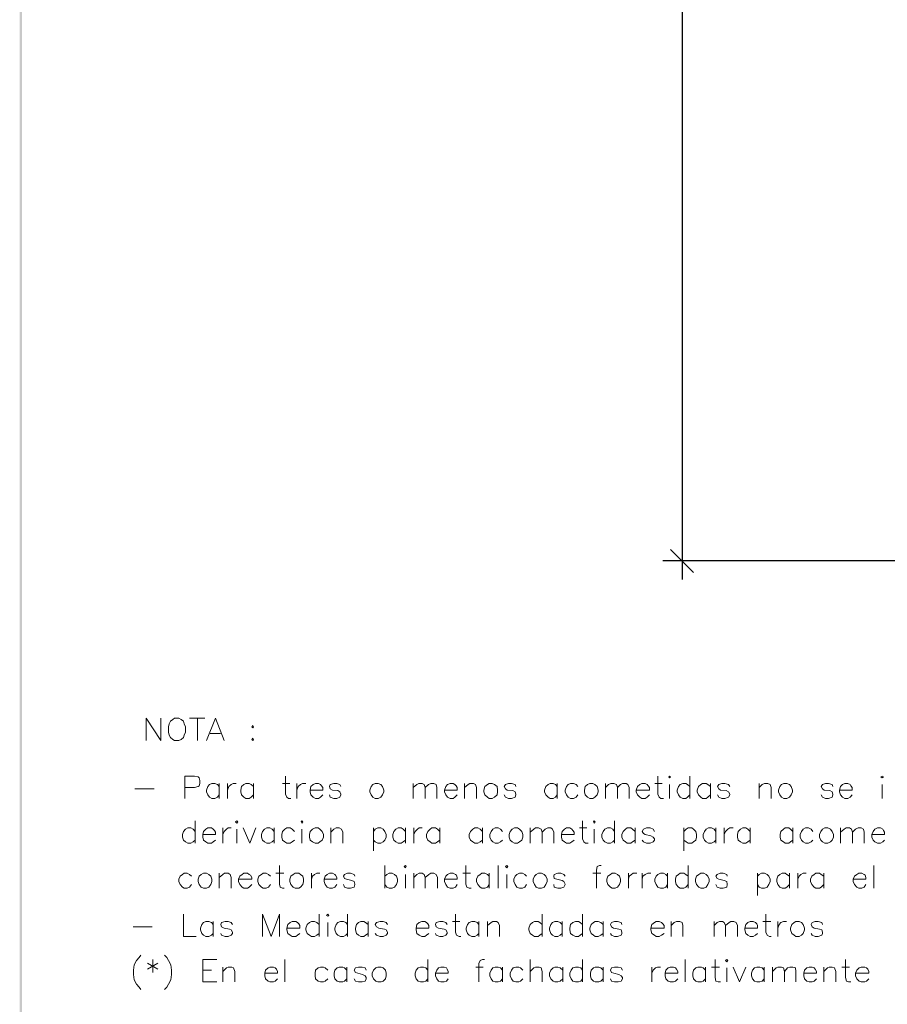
# Model space of a CAD drawing. Header units: millimetres. Extents: x 7 to 203, y 3 to 294.
# Tile 9 of 15: x 7 to 68, y 78 to 148. Entities that reach past the tile are written whole.
import ezdxf

# ---------------------------------------------------------------- set-up
doc = ezdxf.new("R2010")
doc.units = ezdxf.units.MM
doc.layers.add('DGE_CONTORNOS', color=7, linetype='Continuous', lineweight=0)
doc.layers.add('DGE_RELLENO', color=7, linetype='Continuous', lineweight=0)

msp = doc.modelspace()

# ---------------------------------------------------------------- hatches: boundary and pattern name
at = {"layer": 'DGE_RELLENO', "true_color": 0x000000}
for points in [[(6.5617, 3.2456), (6.731, 3.415), (6.5617, 293.9063)], [(6.731, 3.415), (6.5617, 293.9063), (6.731, 293.737)]]:
    msp.add_hatch(color=7, dxfattribs=at).paths.add_polyline_path(points, flags=0)

# ---------------------------------------------------------------- linework, layer by layer
at = {"layer": 'DGE_CONTORNOS', "lineweight": 30}
for points in [[(53.086, 225.4957), (53.086, 108.317)], [(52.2817, 110.4337), (53.8903, 108.825)], [(75.5227, 109.6294), (51.7313, 109.6294)]]:
    msp.add_lwpolyline(points, dxfattribs=at)
at = {"layer": 'DGE_CONTORNOS', "lineweight": 13}
for points in [[(15.4517, 97.014), (15.4517, 98.5804), (16.4677, 97.014), (16.4677, 98.5804)], [(17.4413, 98.5804), (17.3143, 98.4957), (17.145, 98.3687), (17.0603, 98.1993), (17.018, 97.9877), (17.018, 97.6067), (17.0603, 97.395), (17.145, 97.2257), (17.3143, 97.0987), (17.4413, 97.014), (17.7377, 97.014), (17.907, 97.0987), (18.0763, 97.2257), (18.1187, 97.395), (18.2033, 97.6067), (18.2033, 97.9877), (18.1187, 98.1993), (18.0763, 98.3687), (17.907, 98.4957), (17.7377, 98.5804), (17.4413, 98.5804)], [(18.4997, 98.5804), (19.558, 98.5804)], [(19.05, 98.5804), (19.05, 97.014)], [(19.685, 97.014), (20.32, 98.5804), (20.9127, 97.014)], [(19.939, 97.522), (20.6587, 97.522)], [(22.9447, 98.0724), (22.987, 97.9877), (22.9447, 97.903), (22.86, 97.9877), (22.9447, 98.0724)], [(22.9447, 97.1833), (22.987, 97.0987), (22.9447, 97.014), (22.86, 97.0987), (22.9447, 97.1833)], [(18.161, 92.95), (18.161, 94.5164), (18.8383, 94.5164), (19.0923, 94.474), (19.177, 94.3894), (19.2193, 94.22), (19.2193, 94.0083), (19.177, 93.839), (19.0923, 93.7967), (18.8383, 93.712), (18.161, 93.712)], [(25.2307, 94.5164), (25.2307, 93.2464), (25.3153, 93.0347), (25.4423, 92.95), (25.6117, 92.95)], [(51.3927, 94.5164), (51.3927, 93.2464), (51.4773, 93.0347), (51.6043, 92.95), (51.7737, 92.95)], [(52.1547, 94.474), (52.197, 94.5164), (52.2817, 94.474), (52.197, 94.3894), (52.1547, 94.474)], [(53.6363, 94.5164), (53.6363, 92.95)], [(67.056, 94.474), (67.1407, 94.5164), (67.2253, 94.474), (67.1407, 94.3894), (67.056, 94.474)], [(14.6473, 93.6274), (16.002, 93.6274)], [(20.574, 93.7967), (20.447, 93.9237), (20.2777, 94.0083), (20.066, 94.0083), (19.8967, 93.9237), (19.7697, 93.7967), (19.685, 93.5427), (19.685, 93.4157), (19.7697, 93.204), (19.8967, 93.0347), (20.066, 92.95), (20.2777, 92.95), (20.447, 93.0347), (20.574, 93.204)], [(20.574, 94.0083), (20.574, 92.95)], [(21.1667, 94.0083), (21.1667, 92.95)], [(21.1667, 93.5427), (21.2513, 93.7967), (21.4207, 93.9237), (21.5477, 94.0083), (21.7593, 94.0083)], [(22.987, 93.7967), (22.8177, 93.9237), (22.6907, 94.0083), (22.4367, 94.0083), (22.3097, 93.9237), (22.1403, 93.7967), (22.098, 93.5427), (22.098, 93.4157), (22.1403, 93.204), (22.3097, 93.0347), (22.4367, 92.95), (22.6907, 92.95), (22.8177, 93.0347), (22.987, 93.204)], [(22.987, 94.0083), (22.987, 92.95)], [(25.019, 94.0083), (25.527, 94.0083)], [(26.035, 94.0083), (26.035, 92.95)], [(26.035, 93.5427), (26.1197, 93.7967), (26.289, 93.9237), (26.416, 94.0083), (26.67, 94.0083)], [(26.9663, 93.5427), (27.8553, 93.5427), (27.8553, 93.712), (27.7707, 93.839), (27.686, 93.9237), (27.559, 94.0083), (27.3473, 94.0083), (27.178, 93.9237), (27.0087, 93.7967), (26.9663, 93.5427), (26.9663, 93.4157), (27.0087, 93.204), (27.178, 93.0347), (27.3473, 92.95), (27.559, 92.95), (27.686, 93.0347), (27.8553, 93.204)], [(29.1253, 93.7967), (29.0407, 93.9237), (28.829, 94.0083), (28.6173, 94.0083), (28.3633, 93.9237), (28.321, 93.7967), (28.3633, 93.6274), (28.5327, 93.5427), (28.9137, 93.5004), (29.0407, 93.4157), (29.1253, 93.2464), (29.1253, 93.204), (29.0407, 93.0347), (28.829, 92.95), (28.6173, 92.95), (28.3633, 93.0347), (28.321, 93.204)], [(31.5383, 94.0083), (31.369, 93.9237), (31.242, 93.7967), (31.1573, 93.5427), (31.1573, 93.4157), (31.242, 93.204), (31.369, 93.0347), (31.5383, 92.95), (31.75, 92.95), (31.9193, 93.0347), (32.0463, 93.204), (32.131, 93.4157), (32.131, 93.5427), (32.0463, 93.7967), (31.9193, 93.9237), (31.75, 94.0083), (31.5383, 94.0083)], [(34.2053, 94.0083), (34.2053, 92.95)], [(34.2053, 93.712), (34.4593, 93.9237), (34.5863, 94.0083), (34.8403, 94.0083), (34.9673, 93.9237), (35.052, 93.712), (35.052, 92.95)], [(35.052, 93.712), (35.2637, 93.9237), (35.433, 94.0083), (35.6447, 94.0083), (35.814, 93.9237), (35.8563, 93.712), (35.8563, 92.95)], [(36.4067, 93.5427), (37.2957, 93.5427), (37.2957, 93.712), (37.211, 93.839), (37.1263, 93.9237), (36.9993, 94.0083), (36.7877, 94.0083), (36.6183, 93.9237), (36.4913, 93.7967), (36.4067, 93.5427), (36.4067, 93.4157), (36.4913, 93.204), (36.6183, 93.0347), (36.7877, 92.95), (36.9993, 92.95), (37.1263, 93.0347), (37.2957, 93.204)], [(37.8037, 94.0083), (37.8037, 92.95)], [(37.8037, 93.712), (38.0577, 93.9237), (38.1847, 94.0083), (38.4387, 94.0083), (38.5657, 93.9237), (38.6503, 93.712), (38.6503, 92.95)], [(39.5393, 94.0083), (39.4123, 93.9237), (39.243, 93.7967), (39.1583, 93.5427), (39.1583, 93.4157), (39.243, 93.204), (39.4123, 93.0347), (39.5393, 92.95), (39.751, 92.95), (39.9203, 93.0347), (40.0897, 93.204), (40.132, 93.4157), (40.132, 93.5427), (40.0897, 93.7967), (39.9203, 93.9237), (39.751, 94.0083), (39.5393, 94.0083)], [(41.402, 93.7967), (41.3597, 93.9237), (41.1057, 94.0083), (40.894, 94.0083), (40.6823, 93.9237), (40.5977, 93.7967), (40.6823, 93.6274), (40.8093, 93.5427), (41.1903, 93.5004), (41.3597, 93.4157), (41.402, 93.2464), (41.402, 93.204), (41.3597, 93.0347), (41.1057, 92.95), (40.894, 92.95), (40.6823, 93.0347), (40.5977, 93.204)], [(44.323, 93.7967), (44.196, 93.9237), (44.0267, 94.0083), (43.815, 94.0083), (43.688, 93.9237), (43.5187, 93.7967), (43.434, 93.5427), (43.434, 93.4157), (43.5187, 93.204), (43.688, 93.0347), (43.815, 92.95), (44.0267, 92.95), (44.196, 93.0347), (44.323, 93.204)], [(44.323, 94.0083), (44.323, 92.95)], [(45.7623, 93.7967), (45.6353, 93.9237), (45.466, 94.0083), (45.2543, 94.0083), (45.085, 93.9237), (44.958, 93.7967), (44.8733, 93.5427), (44.8733, 93.4157), (44.958, 93.204), (45.085, 93.0347), (45.2543, 92.95), (45.466, 92.95), (45.6353, 93.0347), (45.7623, 93.204)], [(46.609, 94.0083), (46.4397, 93.9237), (46.2703, 93.7967), (46.228, 93.5427), (46.228, 93.4157), (46.2703, 93.204), (46.4397, 93.0347), (46.609, 92.95), (46.8207, 92.95), (46.9477, 93.0347), (47.117, 93.204), (47.2017, 93.4157), (47.2017, 93.5427), (47.117, 93.7967), (46.9477, 93.9237), (46.8207, 94.0083), (46.609, 94.0083)], [(47.7097, 94.0083), (47.7097, 92.95)], [(47.7097, 93.712), (47.9213, 93.9237), (48.0907, 94.0083), (48.3023, 94.0083), (48.4717, 93.9237), (48.5563, 93.712), (48.5563, 92.95)], [(48.5563, 93.712), (48.768, 93.9237), (48.895, 94.0083), (49.149, 94.0083), (49.276, 93.9237), (49.3607, 93.712), (49.3607, 92.95)], [(49.8687, 93.5427), (50.8, 93.5427), (50.8, 93.712), (50.7153, 93.839), (50.6307, 93.9237), (50.5037, 94.0083), (50.2497, 94.0083), (50.1227, 93.9237), (49.9533, 93.7967), (49.8687, 93.5427), (49.8687, 93.4157), (49.9533, 93.204), (50.1227, 93.0347), (50.2497, 92.95), (50.5037, 92.95), (50.6307, 93.0347), (50.8, 93.204)], [(51.181, 94.0083), (51.689, 94.0083)], [(52.197, 93.9237), (52.197, 92.95)], [(53.6363, 93.7967), (53.467, 93.9237), (53.34, 94.0083), (53.1283, 94.0083), (52.959, 93.9237), (52.832, 93.7967), (52.7473, 93.5427), (52.7473, 93.4157), (52.832, 93.204), (52.959, 93.0347), (53.1283, 92.95), (53.34, 92.95), (53.467, 93.0347), (53.6363, 93.204)], [(55.0757, 93.7967), (54.9063, 93.9237), (54.7793, 94.0083), (54.5253, 94.0083), (54.3983, 93.9237), (54.229, 93.7967), (54.1443, 93.5427), (54.1443, 93.4157), (54.229, 93.204), (54.3983, 93.0347), (54.5253, 92.95), (54.7793, 92.95), (54.9063, 93.0347), (55.0757, 93.204)], [(55.0757, 94.0083), (55.0757, 92.95)], [(56.4303, 93.7967), (56.3457, 93.9237), (56.0917, 94.0083), (55.88, 94.0083), (55.6683, 93.9237), (55.5837, 93.7967), (55.6683, 93.6274), (55.7953, 93.5427), (56.1763, 93.5004), (56.3457, 93.4157), (56.4303, 93.2464), (56.4303, 93.204), (56.3457, 93.0347), (56.0917, 92.95), (55.88, 92.95), (55.6683, 93.0347), (55.5837, 93.204)], [(58.5047, 94.0083), (58.5047, 92.95)], [(58.5047, 93.712), (58.7163, 93.9237), (58.8857, 94.0083), (59.0973, 94.0083), (59.2667, 93.9237), (59.3513, 93.712), (59.3513, 92.95)], [(60.2403, 94.0083), (60.071, 93.9237), (59.944, 93.7967), (59.8593, 93.5427), (59.8593, 93.4157), (59.944, 93.204), (60.071, 93.0347), (60.2403, 92.95), (60.452, 92.95), (60.6213, 93.0347), (60.7483, 93.204), (60.833, 93.4157), (60.833, 93.5427), (60.7483, 93.7967), (60.6213, 93.9237), (60.452, 94.0083), (60.2403, 94.0083)], [(63.6693, 93.7967), (63.627, 93.9237), (63.373, 94.0083), (63.1613, 94.0083), (62.9497, 93.9237), (62.865, 93.7967), (62.9497, 93.6274), (63.0767, 93.5427), (63.4577, 93.5004), (63.627, 93.4157), (63.6693, 93.2464), (63.6693, 93.204), (63.627, 93.0347), (63.373, 92.95), (63.1613, 92.95), (62.9497, 93.0347), (62.865, 93.204)], [(64.135, 93.5427), (65.024, 93.5427), (65.024, 93.712), (64.9393, 93.839), (64.897, 93.9237), (64.7277, 94.0083), (64.516, 94.0083), (64.3467, 93.9237), (64.2197, 93.7967), (64.135, 93.5427), (64.135, 93.4157), (64.2197, 93.204), (64.3467, 93.0347), (64.516, 92.95), (64.7277, 92.95), (64.897, 93.0347), (65.024, 93.204)], [(67.1407, 93.9237), (67.1407, 92.95)], [(18.8807, 91.3837), (18.8807, 89.8174)], [(21.717, 91.299), (21.8017, 91.3837), (21.8863, 91.299), (21.8017, 91.2144), (21.717, 91.299)], [(26.3313, 91.299), (26.3737, 91.3837), (26.4583, 91.299), (26.3737, 91.2144), (26.3313, 91.299)], [(46.101, 91.3837), (46.101, 90.1137), (46.1857, 89.902), (46.3127, 89.8174), (46.482, 89.8174)], [(46.863, 91.299), (46.9053, 91.3837), (46.99, 91.299), (46.9053, 91.2144), (46.863, 91.299)], [(48.3447, 91.3837), (48.3447, 89.8174)], [(18.8807, 90.6217), (18.7537, 90.791), (18.5843, 90.8757), (18.3727, 90.8757), (18.2033, 90.791), (18.0763, 90.6217), (17.9917, 90.41), (17.9917, 90.2407), (18.0763, 90.029), (18.2033, 89.902), (18.3727, 89.8174), (18.5843, 89.8174), (18.7537, 89.902), (18.8807, 90.029)], [(19.431, 90.41), (20.32, 90.41), (20.32, 90.5794), (20.2353, 90.7063), (20.1507, 90.791), (20.0237, 90.8757), (19.7697, 90.8757), (19.6427, 90.791), (19.4733, 90.6217), (19.431, 90.41), (19.431, 90.2407), (19.4733, 90.029), (19.6427, 89.902), (19.7697, 89.8174), (20.0237, 89.8174), (20.1507, 89.902), (20.32, 90.029)], [(20.828, 90.8757), (20.828, 89.8174)], [(20.828, 90.41), (20.9127, 90.6217), (21.082, 90.791), (21.209, 90.8757), (21.4207, 90.8757)], [(21.8017, 90.791), (21.8017, 89.8174)], [(22.2673, 90.8757), (22.733, 89.8174), (23.1563, 90.8757)], [(24.4263, 90.6217), (24.2993, 90.791), (24.13, 90.8757), (23.9183, 90.8757), (23.749, 90.791), (23.622, 90.6217), (23.5373, 90.41), (23.5373, 90.2407), (23.622, 90.029), (23.749, 89.902), (23.9183, 89.8174), (24.13, 89.8174), (24.2993, 89.902), (24.4263, 90.029)], [(24.4263, 90.8757), (24.4263, 89.8174)], [(25.8657, 90.6217), (25.6963, 90.791), (25.5693, 90.8757), (25.3153, 90.8757), (25.1883, 90.791), (25.019, 90.6217), (24.9767, 90.41), (24.9767, 90.2407), (25.019, 90.029), (25.1883, 89.902), (25.3153, 89.8174), (25.5693, 89.8174), (25.6963, 89.902), (25.8657, 90.029)], [(26.3737, 90.791), (26.3737, 89.8174)], [(27.305, 90.8757), (27.1357, 90.791), (26.9663, 90.6217), (26.924, 90.41), (26.924, 90.2407), (26.9663, 90.029), (27.1357, 89.902), (27.305, 89.8174), (27.5167, 89.8174), (27.6437, 89.902), (27.813, 90.029), (27.8977, 90.2407), (27.8977, 90.41), (27.813, 90.6217), (27.6437, 90.791), (27.5167, 90.8757), (27.305, 90.8757)], [(28.4057, 90.8757), (28.4057, 89.8174)], [(28.4057, 90.5794), (28.6173, 90.791), (28.7867, 90.8757), (28.9983, 90.8757), (29.1677, 90.791), (29.2523, 90.5794), (29.2523, 89.8174)], [(31.4113, 90.8757), (31.4113, 89.267)], [(31.4113, 90.6217), (31.5383, 90.791), (31.7077, 90.8757), (31.9193, 90.8757), (32.0887, 90.791), (32.2157, 90.6217), (32.3003, 90.41), (32.3003, 90.2407), (32.2157, 90.029), (32.0887, 89.902), (31.9193, 89.8174), (31.7077, 89.8174), (31.5383, 89.902), (31.4113, 90.029)], [(33.655, 90.6217), (33.4857, 90.791), (33.3587, 90.8757), (33.147, 90.8757), (32.9777, 90.791), (32.8507, 90.6217), (32.766, 90.41), (32.766, 90.2407), (32.8507, 90.029), (32.9777, 89.902), (33.147, 89.8174), (33.3587, 89.8174), (33.4857, 89.902), (33.655, 90.029)], [(33.655, 90.8757), (33.655, 89.8174)], [(34.2477, 90.8757), (34.2477, 89.8174)], [(34.2477, 90.41), (34.3323, 90.6217), (34.5017, 90.791), (34.6287, 90.8757), (34.8403, 90.8757)], [(36.068, 90.6217), (35.8987, 90.791), (35.7717, 90.8757), (35.5177, 90.8757), (35.3907, 90.791), (35.2213, 90.6217), (35.1367, 90.41), (35.1367, 90.2407), (35.2213, 90.029), (35.3907, 89.902), (35.5177, 89.8174), (35.7717, 89.8174), (35.8987, 89.902), (36.068, 90.029)], [(36.068, 90.8757), (36.068, 89.8174)], [(39.0737, 90.6217), (38.9043, 90.791), (38.735, 90.8757), (38.5233, 90.8757), (38.3963, 90.791), (38.227, 90.6217), (38.1423, 90.41), (38.1423, 90.2407), (38.227, 90.029), (38.3963, 89.902), (38.5233, 89.8174), (38.735, 89.8174), (38.9043, 89.902), (39.0737, 90.029)], [(39.0737, 90.8757), (39.0737, 89.8174)], [(40.4707, 90.6217), (40.3437, 90.791), (40.1743, 90.8757), (39.9627, 90.8757), (39.7933, 90.791), (39.6663, 90.6217), (39.5817, 90.41), (39.5817, 90.2407), (39.6663, 90.029), (39.7933, 89.902), (39.9627, 89.8174), (40.1743, 89.8174), (40.3437, 89.902), (40.4707, 90.029)], [(41.3173, 90.8757), (41.148, 90.791), (41.021, 90.6217), (40.9363, 90.41), (40.9363, 90.2407), (41.021, 90.029), (41.148, 89.902), (41.3173, 89.8174), (41.529, 89.8174), (41.656, 89.902), (41.8253, 90.029), (41.91, 90.2407), (41.91, 90.41), (41.8253, 90.6217), (41.656, 90.791), (41.529, 90.8757), (41.3173, 90.8757)], [(42.418, 90.8757), (42.418, 89.8174)], [(42.418, 90.5794), (42.672, 90.791), (42.799, 90.8757), (43.0107, 90.8757), (43.18, 90.791), (43.2647, 90.5794), (43.2647, 89.8174)], [(43.2647, 90.5794), (43.4763, 90.791), (43.6457, 90.8757), (43.8573, 90.8757), (43.9843, 90.791), (44.069, 90.5794), (44.069, 89.8174)], [(44.6193, 90.41), (45.5083, 90.41), (45.5083, 90.5794), (45.4237, 90.7063), (45.339, 90.791), (45.212, 90.8757), (44.958, 90.8757), (44.831, 90.791), (44.6617, 90.6217), (44.6193, 90.41), (44.6193, 90.2407), (44.6617, 90.029), (44.831, 89.902), (44.958, 89.8174), (45.212, 89.8174), (45.339, 89.902), (45.5083, 90.029)], [(45.8893, 90.8757), (46.3973, 90.8757)], [(46.9053, 90.791), (46.9053, 89.8174)], [(48.3447, 90.6217), (48.2177, 90.791), (48.0483, 90.8757), (47.8367, 90.8757), (47.6673, 90.791), (47.5403, 90.6217), (47.4557, 90.41), (47.4557, 90.2407), (47.5403, 90.029), (47.6673, 89.902), (47.8367, 89.8174), (48.0483, 89.8174), (48.2177, 89.902), (48.3447, 90.029)], [(49.784, 90.6217), (49.6147, 90.791), (49.4877, 90.8757), (49.2337, 90.8757), (49.1067, 90.791), (48.9373, 90.6217), (48.8527, 90.41), (48.8527, 90.2407), (48.9373, 90.029), (49.1067, 89.902), (49.2337, 89.8174), (49.4877, 89.8174), (49.6147, 89.902), (49.784, 90.029)], [(49.784, 90.8757), (49.784, 89.8174)], [(51.1387, 90.6217), (51.054, 90.791), (50.8423, 90.8757), (50.5883, 90.8757), (50.3767, 90.791), (50.292, 90.6217), (50.3767, 90.4947), (50.5037, 90.41), (50.8847, 90.3254), (51.054, 90.2407), (51.1387, 90.1137), (51.1387, 90.029), (51.054, 89.902), (50.8423, 89.8174), (50.5883, 89.8174), (50.3767, 89.902), (50.292, 90.029)], [(53.213, 90.8757), (53.213, 89.267)], [(53.213, 90.6217), (53.3823, 90.791), (53.5093, 90.8757), (53.7633, 90.8757), (53.8903, 90.791), (54.0597, 90.6217), (54.102, 90.41), (54.102, 90.2407), (54.0597, 90.029), (53.8903, 89.902), (53.7633, 89.8174), (53.5093, 89.8174), (53.3823, 89.902), (53.213, 90.029)], [(55.4567, 90.6217), (55.3297, 90.791), (55.1603, 90.8757), (54.9487, 90.8757), (54.7793, 90.791), (54.6523, 90.6217), (54.5677, 90.41), (54.5677, 90.2407), (54.6523, 90.029), (54.7793, 89.902), (54.9487, 89.8174), (55.1603, 89.8174), (55.3297, 89.902), (55.4567, 90.029)], [(55.4567, 90.8757), (55.4567, 89.8174)], [(56.0493, 90.8757), (56.0493, 89.8174)], [(56.0493, 90.41), (56.134, 90.6217), (56.3033, 90.791), (56.4303, 90.8757), (56.6843, 90.8757)], [(57.8697, 90.6217), (57.7003, 90.791), (57.5733, 90.8757), (57.3617, 90.8757), (57.1923, 90.791), (57.023, 90.6217), (56.9807, 90.41), (56.9807, 90.2407), (57.023, 90.029), (57.1923, 89.902), (57.3617, 89.8174), (57.5733, 89.8174), (57.7003, 89.902), (57.8697, 90.029)], [(57.8697, 90.8757), (57.8697, 89.8174)], [(60.8753, 90.6217), (60.706, 90.791), (60.579, 90.8757), (60.325, 90.8757), (60.198, 90.791), (60.0287, 90.6217), (59.9863, 90.41), (59.9863, 90.2407), (60.0287, 90.029), (60.198, 89.902), (60.325, 89.8174), (60.579, 89.8174), (60.706, 89.902), (60.8753, 90.029)], [(60.8753, 90.8757), (60.8753, 89.8174)], [(62.2723, 90.6217), (62.1453, 90.791), (61.976, 90.8757), (61.7643, 90.8757), (61.595, 90.791), (61.468, 90.6217), (61.3833, 90.41), (61.3833, 90.2407), (61.468, 90.029), (61.595, 89.902), (61.7643, 89.8174), (61.976, 89.8174), (62.1453, 89.902), (62.2723, 90.029)], [(63.119, 90.8757), (62.9497, 90.791), (62.8227, 90.6217), (62.738, 90.41), (62.738, 90.2407), (62.8227, 90.029), (62.9497, 89.902), (63.119, 89.8174), (63.3307, 89.8174), (63.5, 89.902), (63.627, 90.029), (63.7117, 90.2407), (63.7117, 90.41), (63.627, 90.6217), (63.5, 90.791), (63.3307, 90.8757), (63.119, 90.8757)], [(64.2197, 90.8757), (64.2197, 89.8174)], [(64.2197, 90.5794), (64.4737, 90.791), (64.6007, 90.8757), (64.8547, 90.8757), (64.9817, 90.791), (65.0663, 90.5794), (65.0663, 89.8174)], [(65.0663, 90.5794), (65.278, 90.791), (65.4473, 90.8757), (65.659, 90.8757), (65.8283, 90.791), (65.8707, 90.5794), (65.8707, 89.8174)], [(66.421, 90.41), (67.31, 90.41), (67.31, 90.5794), (67.2253, 90.7063), (67.183, 90.791), (67.0137, 90.8757), (66.802, 90.8757), (66.6327, 90.791), (66.5057, 90.6217), (66.421, 90.41), (66.421, 90.2407), (66.5057, 90.029), (66.6327, 89.902), (66.802, 89.8174), (67.0137, 89.8174), (67.183, 89.902), (67.31, 90.029)], [(24.8073, 88.251), (24.8073, 86.9387), (24.8497, 86.727), (25.019, 86.6424), (25.146, 86.6424)], [(32.2157, 88.251), (32.2157, 86.6424)], [(33.5703, 88.1664), (33.655, 88.251), (33.6973, 88.1664), (33.655, 88.0817), (33.5703, 88.1664)], [(37.8883, 88.251), (37.8883, 86.9387), (37.973, 86.727), (38.1423, 86.6424), (38.2693, 86.6424)], [(40.1743, 88.251), (40.1743, 86.6424)], [(40.6823, 88.1664), (40.767, 88.251), (40.8517, 88.1664), (40.767, 88.0817), (40.6823, 88.1664)], [(47.4133, 88.251), (47.2863, 88.251), (47.117, 88.1664), (47.0747, 87.9124), (47.0747, 86.6424)], [(53.5093, 88.251), (53.5093, 86.6424)], [(66.548, 88.251), (66.548, 86.6424)], [(18.6267, 87.489), (18.4997, 87.616), (18.3303, 87.7007), (18.1187, 87.7007), (17.9917, 87.616), (17.8223, 87.489), (17.7377, 87.2774), (17.7377, 87.108), (17.8223, 86.8964), (17.9917, 86.727), (18.1187, 86.6424), (18.3303, 86.6424), (18.4997, 86.727), (18.6267, 86.8964)], [(19.4733, 87.7007), (19.304, 87.616), (19.177, 87.489), (19.0923, 87.2774), (19.0923, 87.108), (19.177, 86.8964), (19.304, 86.727), (19.4733, 86.6424), (19.685, 86.6424), (19.8543, 86.727), (19.9813, 86.8964), (20.066, 87.108), (20.066, 87.2774), (19.9813, 87.489), (19.8543, 87.616), (19.685, 87.7007), (19.4733, 87.7007)], [(20.574, 87.7007), (20.574, 86.6424)], [(20.574, 87.4044), (20.828, 87.616), (20.955, 87.7007), (21.209, 87.7007), (21.336, 87.616), (21.4207, 87.4044), (21.4207, 86.6424)], [(21.9287, 87.2774), (22.86, 87.2774), (22.86, 87.4044), (22.7753, 87.5737), (22.6907, 87.616), (22.5637, 87.7007), (22.3097, 87.7007), (22.1827, 87.616), (22.0133, 87.489), (21.9287, 87.2774), (21.9287, 87.108), (22.0133, 86.8964), (22.1827, 86.727), (22.3097, 86.6424), (22.5637, 86.6424), (22.6907, 86.727), (22.86, 86.8964)], [(24.1723, 87.489), (24.0453, 87.616), (23.876, 87.7007), (23.6643, 87.7007), (23.5373, 87.616), (23.368, 87.489), (23.2833, 87.2774), (23.2833, 87.108), (23.368, 86.8964), (23.5373, 86.727), (23.6643, 86.6424), (23.876, 86.6424), (24.0453, 86.727), (24.1723, 86.8964)], [(24.5533, 87.7007), (25.1037, 87.7007)], [(25.908, 87.7007), (25.781, 87.616), (25.6117, 87.489), (25.527, 87.2774), (25.527, 87.108), (25.6117, 86.8964), (25.781, 86.727), (25.908, 86.6424), (26.162, 86.6424), (26.289, 86.727), (26.4583, 86.8964), (26.5007, 87.108), (26.5007, 87.2774), (26.4583, 87.489), (26.289, 87.616), (26.162, 87.7007), (25.908, 87.7007)], [(27.051, 87.7007), (27.051, 86.6424)], [(27.051, 87.2774), (27.1357, 87.489), (27.2627, 87.616), (27.432, 87.7007), (27.6437, 87.7007)], [(27.94, 87.2774), (28.829, 87.2774), (28.829, 87.4044), (28.7443, 87.5737), (28.702, 87.616), (28.5327, 87.7007), (28.321, 87.7007), (28.1517, 87.616), (28.0247, 87.489), (27.94, 87.2774), (27.94, 87.108), (28.0247, 86.8964), (28.1517, 86.727), (28.321, 86.6424), (28.5327, 86.6424), (28.702, 86.727), (28.829, 86.8964)], [(30.099, 87.489), (30.0567, 87.616), (29.8027, 87.7007), (29.591, 87.7007), (29.3793, 87.616), (29.2947, 87.489), (29.3793, 87.3197), (29.5063, 87.2774), (29.8873, 87.1927), (30.0567, 87.108), (30.099, 86.9387), (30.099, 86.8964), (30.0567, 86.727), (29.8027, 86.6424), (29.591, 86.6424), (29.3793, 86.727), (29.2947, 86.8964)], [(32.2157, 87.489), (32.3427, 87.616), (32.512, 87.7007), (32.7237, 87.7007), (32.893, 87.616), (33.02, 87.489), (33.1047, 87.2774), (33.1047, 87.108), (33.02, 86.8964), (32.893, 86.727), (32.7237, 86.6424), (32.512, 86.6424), (32.3427, 86.727), (32.2157, 86.8964)], [(33.655, 87.616), (33.655, 86.6424)], [(34.2477, 87.7007), (34.2477, 86.6424)], [(34.2477, 87.4044), (34.4593, 87.616), (34.6287, 87.7007), (34.8403, 87.7007), (34.9673, 87.616), (35.052, 87.4044), (35.052, 86.6424)], [(35.052, 87.4044), (35.306, 87.616), (35.433, 87.7007), (35.6447, 87.7007), (35.814, 87.616), (35.8987, 87.4044), (35.8987, 86.6424)], [(36.4067, 87.2774), (37.2957, 87.2774), (37.2957, 87.4044), (37.2533, 87.5737), (37.1687, 87.616), (36.9993, 87.7007), (36.7877, 87.7007), (36.6183, 87.616), (36.4913, 87.489), (36.4067, 87.2774), (36.4067, 87.108), (36.4913, 86.8964), (36.6183, 86.727), (36.7877, 86.6424), (36.9993, 86.6424), (37.1687, 86.727), (37.2957, 86.8964)], [(37.6767, 87.7007), (38.227, 87.7007)], [(39.5393, 87.489), (39.4123, 87.616), (39.243, 87.7007), (39.0313, 87.7007), (38.9043, 87.616), (38.735, 87.489), (38.6503, 87.2774), (38.6503, 87.108), (38.735, 86.8964), (38.9043, 86.727), (39.0313, 86.6424), (39.243, 86.6424), (39.4123, 86.727), (39.5393, 86.8964)], [(39.5393, 87.7007), (39.5393, 86.6424)], [(40.767, 87.616), (40.767, 86.6424)], [(42.164, 87.489), (42.037, 87.616), (41.8677, 87.7007), (41.656, 87.7007), (41.4867, 87.616), (41.3597, 87.489), (41.275, 87.2774), (41.275, 87.108), (41.3597, 86.8964), (41.4867, 86.727), (41.656, 86.6424), (41.8677, 86.6424), (42.037, 86.727), (42.164, 86.8964)], [(43.0107, 87.7007), (42.8413, 87.616), (42.7143, 87.489), (42.6297, 87.2774), (42.6297, 87.108), (42.7143, 86.8964), (42.8413, 86.727), (43.0107, 86.6424), (43.2223, 86.6424), (43.3917, 86.727), (43.5187, 86.8964), (43.6033, 87.108), (43.6033, 87.2774), (43.5187, 87.489), (43.3917, 87.616), (43.2223, 87.7007), (43.0107, 87.7007)], [(44.8733, 87.489), (44.7887, 87.616), (44.577, 87.7007), (44.3653, 87.7007), (44.1113, 87.616), (44.069, 87.489), (44.1113, 87.3197), (44.2807, 87.2774), (44.6617, 87.1927), (44.7887, 87.108), (44.8733, 86.9387), (44.8733, 86.8964), (44.7887, 86.727), (44.577, 86.6424), (44.3653, 86.6424), (44.1113, 86.727), (44.069, 86.8964)], [(46.8207, 87.7007), (47.371, 87.7007)], [(48.1753, 87.7007), (48.0483, 87.616), (47.879, 87.489), (47.7943, 87.2774), (47.7943, 87.108), (47.879, 86.8964), (48.0483, 86.727), (48.1753, 86.6424), (48.387, 86.6424), (48.5563, 86.727), (48.6833, 86.8964), (48.768, 87.108), (48.768, 87.2774), (48.6833, 87.489), (48.5563, 87.616), (48.387, 87.7007), (48.1753, 87.7007)], [(49.3183, 87.7007), (49.3183, 86.6424)], [(49.3183, 87.2774), (49.3607, 87.489), (49.53, 87.616), (49.657, 87.7007), (49.911, 87.7007)], [(50.292, 87.7007), (50.292, 86.6424)], [(50.292, 87.2774), (50.3343, 87.489), (50.5037, 87.616), (50.673, 87.7007), (50.8847, 87.7007)], [(52.07, 87.489), (51.943, 87.616), (51.7737, 87.7007), (51.562, 87.7007), (51.3927, 87.616), (51.2657, 87.489), (51.181, 87.2774), (51.181, 87.108), (51.2657, 86.8964), (51.3927, 86.727), (51.562, 86.6424), (51.7737, 86.6424), (51.943, 86.727), (52.07, 86.8964)], [(52.07, 87.7007), (52.07, 86.6424)], [(53.5093, 87.489), (53.34, 87.616), (53.213, 87.7007), (52.959, 87.7007), (52.832, 87.616), (52.6627, 87.489), (52.6203, 87.2774), (52.6203, 87.108), (52.6627, 86.8964), (52.832, 86.727), (52.959, 86.6424), (53.213, 86.6424), (53.34, 86.727), (53.5093, 86.8964)], [(54.3983, 87.7007), (54.2713, 87.616), (54.102, 87.489), (54.0173, 87.2774), (54.0173, 87.108), (54.102, 86.8964), (54.2713, 86.727), (54.3983, 86.6424), (54.61, 86.6424), (54.7793, 86.727), (54.9063, 86.8964), (54.991, 87.108), (54.991, 87.2774), (54.9063, 87.489), (54.7793, 87.616), (54.61, 87.7007), (54.3983, 87.7007)], [(56.261, 87.489), (56.2187, 87.616), (55.9647, 87.7007), (55.753, 87.7007), (55.5413, 87.616), (55.4567, 87.489), (55.5413, 87.3197), (55.6683, 87.2774), (56.0493, 87.1927), (56.2187, 87.108), (56.261, 86.9387), (56.261, 86.8964), (56.2187, 86.727), (55.9647, 86.6424), (55.753, 86.6424), (55.5413, 86.727), (55.4567, 86.8964)], [(58.3777, 87.7007), (58.3777, 86.1344)], [(58.3777, 87.489), (58.5047, 87.616), (58.674, 87.7007), (58.8857, 87.7007), (59.055, 87.616), (59.182, 87.489), (59.2667, 87.2774), (59.2667, 87.108), (59.182, 86.8964), (59.055, 86.727), (58.8857, 86.6424), (58.674, 86.6424), (58.5047, 86.727), (58.3777, 86.8964)], [(60.6213, 87.489), (60.452, 87.616), (60.325, 87.7007), (60.1133, 87.7007), (59.944, 87.616), (59.817, 87.489), (59.7323, 87.2774), (59.7323, 87.108), (59.817, 86.8964), (59.944, 86.727), (60.1133, 86.6424), (60.325, 86.6424), (60.452, 86.727), (60.6213, 86.8964)], [(60.6213, 87.7007), (60.6213, 86.6424)], [(61.214, 87.7007), (61.214, 86.6424)], [(61.214, 87.2774), (61.2987, 87.489), (61.4257, 87.616), (61.595, 87.7007), (61.8067, 87.7007)], [(63.0343, 87.489), (62.865, 87.616), (62.738, 87.7007), (62.484, 87.7007), (62.357, 87.616), (62.1877, 87.489), (62.103, 87.2774), (62.103, 87.108), (62.1877, 86.8964), (62.357, 86.727), (62.484, 86.6424), (62.738, 86.6424), (62.865, 86.727), (63.0343, 86.8964)], [(63.0343, 87.7007), (63.0343, 86.6424)], [(65.1087, 87.2774), (65.9977, 87.2774), (65.9977, 87.4044), (65.9553, 87.5737), (65.8707, 87.616), (65.7013, 87.7007), (65.4897, 87.7007), (65.3627, 87.616), (65.1933, 87.489), (65.1087, 87.2774), (65.1087, 87.108), (65.1933, 86.8964), (65.3627, 86.727), (65.4897, 86.6424), (65.7013, 86.6424), (65.8707, 86.727), (65.9977, 86.8964)], [(18.0763, 84.822), (18.0763, 83.2557), (18.9653, 83.2557)], [(23.622, 83.2557), (23.622, 84.822), (24.2147, 83.2557), (24.8073, 84.822), (24.8073, 83.2557)], [(27.6013, 84.822), (27.6013, 83.2557)], [(28.1093, 84.7374), (28.194, 84.822), (28.2787, 84.7374), (28.194, 84.695), (28.1093, 84.7374)], [(29.591, 84.822), (29.591, 83.2557)], [(37.1687, 84.822), (37.1687, 83.552), (37.2533, 83.3404), (37.4227, 83.2557), (37.5497, 83.2557)], [(43.2647, 84.822), (43.2647, 83.2557)], [(46.101, 84.822), (46.101, 83.2557)], [(58.9703, 84.822), (58.9703, 83.552), (59.055, 83.3404), (59.2243, 83.2557), (59.3513, 83.2557)], [(14.5203, 83.933), (15.875, 83.933)], [(20.1507, 84.1024), (20.0237, 84.2294), (19.8543, 84.314), (19.6427, 84.314), (19.4733, 84.2294), (19.3463, 84.1024), (19.2617, 83.8484), (19.2617, 83.7214), (19.3463, 83.4674), (19.4733, 83.3404), (19.6427, 83.2557), (19.8543, 83.2557), (20.0237, 83.3404), (20.1507, 83.4674)], [(20.1507, 84.314), (20.1507, 83.2557)], [(21.5053, 84.1024), (21.4207, 84.2294), (21.209, 84.314), (20.9973, 84.314), (20.7433, 84.2294), (20.701, 84.1024), (20.7433, 83.933), (20.9127, 83.8484), (21.2937, 83.7637), (21.4207, 83.7214), (21.5053, 83.552), (21.5053, 83.4674), (21.4207, 83.3404), (21.209, 83.2557), (20.9973, 83.2557), (20.7433, 83.3404), (20.701, 83.4674)], [(25.3153, 83.8484), (26.2467, 83.8484), (26.2467, 84.0177), (26.162, 84.1447), (26.0773, 84.2294), (25.9503, 84.314), (25.6963, 84.314), (25.5693, 84.2294), (25.4, 84.1024), (25.3153, 83.8484), (25.3153, 83.7214), (25.4, 83.4674), (25.5693, 83.3404), (25.6963, 83.2557), (25.9503, 83.2557), (26.0773, 83.3404), (26.2467, 83.4674)], [(27.6013, 84.1024), (27.432, 84.2294), (27.2627, 84.314), (27.051, 84.314), (26.924, 84.2294), (26.7547, 84.1024), (26.67, 83.8484), (26.67, 83.7214), (26.7547, 83.4674), (26.924, 83.3404), (27.051, 83.2557), (27.2627, 83.2557), (27.432, 83.3404), (27.6013, 83.4674)], [(28.194, 84.2294), (28.194, 83.2557)], [(29.591, 84.1024), (29.464, 84.2294), (29.2947, 84.314), (29.083, 84.314), (28.9137, 84.2294), (28.7867, 84.1024), (28.702, 83.8484), (28.702, 83.7214), (28.7867, 83.4674), (28.9137, 83.3404), (29.083, 83.2557), (29.2947, 83.2557), (29.464, 83.3404), (29.591, 83.4674)], [(31.0303, 84.1024), (30.861, 84.2294), (30.734, 84.314), (30.5223, 84.314), (30.353, 84.2294), (30.226, 84.1024), (30.1413, 83.8484), (30.1413, 83.7214), (30.226, 83.4674), (30.353, 83.3404), (30.5223, 83.2557), (30.734, 83.2557), (30.861, 83.3404), (31.0303, 83.4674)], [(31.0303, 84.314), (31.0303, 83.2557)], [(32.385, 84.1024), (32.3003, 84.2294), (32.0887, 84.314), (31.877, 84.314), (31.623, 84.2294), (31.5383, 84.1024), (31.623, 83.933), (31.7923, 83.8484), (32.1733, 83.7637), (32.3003, 83.7214), (32.385, 83.552), (32.385, 83.4674), (32.3003, 83.3404), (32.0887, 83.2557), (31.877, 83.2557), (31.623, 83.3404), (31.5383, 83.4674)], [(34.417, 83.8484), (35.306, 83.8484), (35.306, 84.0177), (35.2213, 84.1447), (35.1367, 84.2294), (35.0097, 84.314), (34.798, 84.314), (34.6287, 84.2294), (34.4593, 84.1024), (34.417, 83.8484), (34.417, 83.7214), (34.4593, 83.4674), (34.6287, 83.3404), (34.798, 83.2557), (35.0097, 83.2557), (35.1367, 83.3404), (35.306, 83.4674)], [(36.576, 84.1024), (36.4913, 84.2294), (36.2797, 84.314), (36.068, 84.314), (35.814, 84.2294), (35.7717, 84.1024), (35.814, 83.933), (35.9833, 83.8484), (36.3643, 83.7637), (36.4913, 83.7214), (36.576, 83.552), (36.576, 83.4674), (36.4913, 83.3404), (36.2797, 83.2557), (36.068, 83.2557), (35.814, 83.3404), (35.7717, 83.4674)], [(36.957, 84.314), (37.465, 84.314)], [(38.8197, 84.1024), (38.6927, 84.2294), (38.5233, 84.314), (38.3117, 84.314), (38.1423, 84.2294), (38.0153, 84.1024), (37.9307, 83.8484), (37.9307, 83.7214), (38.0153, 83.4674), (38.1423, 83.3404), (38.3117, 83.2557), (38.5233, 83.2557), (38.6927, 83.3404), (38.8197, 83.4674)], [(38.8197, 84.314), (38.8197, 83.2557)], [(39.4123, 84.314), (39.4123, 83.2557)], [(39.4123, 84.0177), (39.6663, 84.2294), (39.7933, 84.314), (40.0473, 84.314), (40.1743, 84.2294), (40.259, 84.0177), (40.259, 83.2557)], [(43.2647, 84.1024), (43.0953, 84.2294), (42.9683, 84.314), (42.7143, 84.314), (42.5873, 84.2294), (42.418, 84.1024), (42.3333, 83.8484), (42.3333, 83.7214), (42.418, 83.4674), (42.5873, 83.3404), (42.7143, 83.2557), (42.9683, 83.2557), (43.0953, 83.3404), (43.2647, 83.4674)], [(44.6617, 84.1024), (44.5347, 84.2294), (44.3653, 84.314), (44.1537, 84.314), (43.9843, 84.2294), (43.8573, 84.1024), (43.7727, 83.8484), (43.7727, 83.7214), (43.8573, 83.4674), (43.9843, 83.3404), (44.1537, 83.2557), (44.3653, 83.2557), (44.5347, 83.3404), (44.6617, 83.4674)], [(44.6617, 84.314), (44.6617, 83.2557)], [(46.101, 84.1024), (45.9317, 84.2294), (45.8047, 84.314), (45.593, 84.314), (45.4237, 84.2294), (45.2543, 84.1024), (45.212, 83.8484), (45.212, 83.7214), (45.2543, 83.4674), (45.4237, 83.3404), (45.593, 83.2557), (45.8047, 83.2557), (45.9317, 83.3404), (46.101, 83.4674)], [(47.5403, 84.1024), (47.371, 84.2294), (47.2017, 84.314), (46.99, 84.314), (46.863, 84.2294), (46.6937, 84.1024), (46.609, 83.8484), (46.609, 83.7214), (46.6937, 83.4674), (46.863, 83.3404), (46.99, 83.2557), (47.2017, 83.2557), (47.371, 83.3404), (47.5403, 83.4674)], [(47.5403, 84.314), (47.5403, 83.2557)], [(48.8527, 84.1024), (48.8103, 84.2294), (48.5563, 84.314), (48.3447, 84.314), (48.133, 84.2294), (48.0483, 84.1024), (48.133, 83.933), (48.26, 83.8484), (48.641, 83.7637), (48.8103, 83.7214), (48.8527, 83.552), (48.8527, 83.4674), (48.8103, 83.3404), (48.5563, 83.2557), (48.3447, 83.2557), (48.133, 83.3404), (48.0483, 83.4674)], [(50.8847, 83.8484), (51.816, 83.8484), (51.816, 84.0177), (51.7313, 84.1447), (51.6467, 84.2294), (51.4773, 84.314), (51.2657, 84.314), (51.1387, 84.2294), (50.9693, 84.1024), (50.8847, 83.8484), (50.8847, 83.7214), (50.9693, 83.4674), (51.1387, 83.3404), (51.2657, 83.2557), (51.4773, 83.2557), (51.6467, 83.3404), (51.816, 83.4674)], [(52.324, 84.314), (52.324, 83.2557)], [(52.324, 84.0177), (52.5357, 84.2294), (52.705, 84.314), (52.9167, 84.314), (53.086, 84.2294), (53.1283, 84.0177), (53.1283, 83.2557)], [(55.3297, 84.314), (55.3297, 83.2557)], [(55.3297, 84.0177), (55.5413, 84.2294), (55.7107, 84.314), (55.9223, 84.314), (56.0493, 84.2294), (56.134, 84.0177), (56.134, 83.2557)], [(56.134, 84.0177), (56.388, 84.2294), (56.515, 84.314), (56.7267, 84.314), (56.896, 84.2294), (56.9807, 84.0177), (56.9807, 83.2557)], [(57.4887, 83.8484), (58.3777, 83.8484), (58.3777, 84.0177), (58.3353, 84.1447), (58.2507, 84.2294), (58.0813, 84.314), (57.8697, 84.314), (57.7003, 84.2294), (57.5733, 84.1024), (57.4887, 83.8484), (57.4887, 83.7214), (57.5733, 83.4674), (57.7003, 83.3404), (57.8697, 83.2557), (58.0813, 83.2557), (58.2507, 83.3404), (58.3777, 83.4674)], [(58.7587, 84.314), (59.309, 84.314)], [(59.817, 84.314), (59.817, 83.2557)], [(59.817, 83.8484), (59.9017, 84.1024), (60.0287, 84.2294), (60.198, 84.314), (60.4097, 84.314)], [(61.087, 84.314), (60.96, 84.2294), (60.7907, 84.1024), (60.706, 83.8484), (60.706, 83.7214), (60.7907, 83.4674), (60.96, 83.3404), (61.087, 83.2557), (61.2987, 83.2557), (61.468, 83.3404), (61.595, 83.4674), (61.6797, 83.7214), (61.6797, 83.8484), (61.595, 84.1024), (61.468, 84.2294), (61.2987, 84.314), (61.087, 84.314)], [(62.9497, 84.1024), (62.9073, 84.2294), (62.6533, 84.314), (62.4417, 84.314), (62.23, 84.2294), (62.1453, 84.1024), (62.23, 83.933), (62.357, 83.8484), (62.738, 83.7637), (62.9073, 83.7214), (62.9497, 83.552), (62.9497, 83.4674), (62.9073, 83.3404), (62.6533, 83.2557), (62.4417, 83.2557), (62.23, 83.3404), (62.1453, 83.4674)], [(15.0707, 81.9434), (14.9437, 81.774), (14.7743, 81.5624), (14.605, 81.266), (14.5627, 80.885), (14.5627, 80.5887), (14.605, 80.2077), (14.7743, 79.9114), (14.9437, 79.6997), (15.0707, 79.5304)], [(15.9173, 81.647), (15.9173, 80.7157)], [(16.7217, 81.9434), (16.891, 81.774), (17.018, 81.5624), (17.1873, 81.266), (17.2297, 80.885), (17.2297, 80.5887), (17.1873, 80.2077), (17.018, 79.9114), (16.891, 79.6997), (16.7217, 79.5304)], [(19.431, 80.0807), (19.431, 81.647), (20.4047, 81.647)], [(25.1883, 81.647), (25.1883, 80.0807)], [(35.2213, 81.647), (35.2213, 80.0807)], [(39.2007, 81.647), (39.0737, 81.647), (38.9043, 81.5624), (38.8197, 81.3507), (38.8197, 80.0807)], [(42.418, 81.647), (42.418, 80.0807)], [(46.101, 81.647), (46.101, 80.0807)], [(53.2977, 81.647), (53.2977, 80.0807)], [(55.4143, 81.647), (55.4143, 80.377), (55.4567, 80.123), (55.626, 80.0807), (55.7953, 80.0807)], [(56.134, 81.5624), (56.2187, 81.647), (56.3033, 81.5624), (56.2187, 81.4777), (56.134, 81.5624)], [(64.5583, 81.647), (64.5583, 80.377), (64.643, 80.123), (64.77, 80.0807), (64.9393, 80.0807)], [(15.5363, 81.393), (16.256, 80.9697)], [(16.256, 81.393), (15.5363, 80.9697)], [(20.828, 81.0967), (20.828, 80.0807)], [(20.828, 80.8004), (21.082, 81.0544), (21.209, 81.0967), (21.463, 81.0967), (21.59, 81.0544), (21.6747, 80.8004), (21.6747, 80.0807)], [(23.7913, 80.6734), (24.6803, 80.6734), (24.6803, 80.8004), (24.5957, 80.9697), (24.511, 81.0544), (24.384, 81.0967), (24.13, 81.0967), (24.003, 81.0544), (23.8337, 80.885), (23.7913, 80.6734), (23.7913, 80.504), (23.8337, 80.2924), (24.003, 80.123), (24.13, 80.0807), (24.384, 80.0807), (24.511, 80.123), (24.6803, 80.2924)], [(28.194, 80.885), (28.0247, 81.0544), (27.8977, 81.0967), (27.686, 81.0967), (27.5167, 81.0544), (27.3473, 80.885), (27.305, 80.6734), (27.305, 80.504), (27.3473, 80.2924), (27.5167, 80.123), (27.686, 80.0807), (27.8977, 80.0807), (28.0247, 80.123), (28.194, 80.2924)], [(29.5487, 80.885), (29.3793, 81.0544), (29.2523, 81.0967), (28.9983, 81.0967), (28.8713, 81.0544), (28.702, 80.885), (28.6597, 80.6734), (28.6597, 80.504), (28.702, 80.2924), (28.8713, 80.123), (28.9983, 80.0807), (29.2523, 80.0807), (29.3793, 80.123), (29.5487, 80.2924)], [(29.5487, 81.0967), (29.5487, 80.0807)], [(30.9033, 80.885), (30.8187, 81.0544), (30.607, 81.0967), (30.353, 81.0967), (30.1413, 81.0544), (30.0567, 80.885), (30.1413, 80.7157), (30.3107, 80.6734), (30.6493, 80.5887), (30.8187, 80.504), (30.9033, 80.377), (30.9033, 80.2924), (30.8187, 80.123), (30.607, 80.0807), (30.353, 80.0807), (30.1413, 80.123), (30.0567, 80.2924)], [(31.7077, 81.0967), (31.5807, 81.0544), (31.4113, 80.885), (31.3267, 80.6734), (31.3267, 80.504), (31.4113, 80.2924), (31.5807, 80.123), (31.7077, 80.0807), (31.9617, 80.0807), (32.0887, 80.123), (32.258, 80.2924), (32.3003, 80.504), (32.3003, 80.6734), (32.258, 80.885), (32.0887, 81.0544), (31.9617, 81.0967), (31.7077, 81.0967)], [(35.2213, 80.885), (35.0943, 81.0544), (34.925, 81.0967), (34.7133, 81.0967), (34.544, 81.0544), (34.417, 80.885), (34.3323, 80.6734), (34.3323, 80.504), (34.417, 80.2924), (34.544, 80.123), (34.7133, 80.0807), (34.925, 80.0807), (35.0943, 80.123), (35.2213, 80.2924)], [(35.7717, 80.6734), (36.6607, 80.6734), (36.6607, 80.8004), (36.576, 80.9697), (36.5337, 81.0544), (36.3643, 81.0967), (36.1527, 81.0967), (35.9833, 81.0544), (35.8563, 80.885), (35.7717, 80.6734), (35.7717, 80.504), (35.8563, 80.2924), (35.9833, 80.123), (36.1527, 80.0807), (36.3643, 80.0807), (36.5337, 80.123), (36.6607, 80.2924)], [(38.608, 81.0967), (39.116, 81.0967)], [(40.4707, 80.885), (40.3437, 81.0544), (40.1743, 81.0967), (39.9627, 81.0967), (39.7933, 81.0544), (39.6663, 80.885), (39.5817, 80.6734), (39.5817, 80.504), (39.6663, 80.2924), (39.7933, 80.123), (39.9627, 80.0807), (40.1743, 80.0807), (40.3437, 80.123), (40.4707, 80.2924)], [(40.4707, 81.0967), (40.4707, 80.0807)], [(41.91, 80.885), (41.7407, 81.0544), (41.6137, 81.0967), (41.402, 81.0967), (41.2327, 81.0544), (41.1057, 80.885), (41.021, 80.6734), (41.021, 80.504), (41.1057, 80.2924), (41.2327, 80.123), (41.402, 80.0807), (41.6137, 80.0807), (41.7407, 80.123), (41.91, 80.2924)], [(42.418, 80.8004), (42.672, 81.0544), (42.799, 81.0967), (43.053, 81.0967), (43.18, 81.0544), (43.2647, 80.8004), (43.2647, 80.0807)], [(44.704, 80.885), (44.5347, 81.0544), (44.3653, 81.0967), (44.1537, 81.0967), (44.0267, 81.0544), (43.8573, 80.885), (43.7727, 80.6734), (43.7727, 80.504), (43.8573, 80.2924), (44.0267, 80.123), (44.1537, 80.0807), (44.3653, 80.0807), (44.5347, 80.123), (44.704, 80.2924)], [(44.704, 81.0967), (44.704, 80.0807)], [(46.101, 80.885), (45.974, 81.0544), (45.8047, 81.0967), (45.593, 81.0967), (45.4237, 81.0544), (45.2967, 80.885), (45.212, 80.6734), (45.212, 80.504), (45.2967, 80.2924), (45.4237, 80.123), (45.593, 80.0807), (45.8047, 80.0807), (45.974, 80.123), (46.101, 80.2924)], [(47.5403, 80.885), (47.371, 81.0544), (47.244, 81.0967), (46.99, 81.0967), (46.863, 81.0544), (46.6937, 80.885), (46.6513, 80.6734), (46.6513, 80.504), (46.6937, 80.2924), (46.863, 80.123), (46.99, 80.0807), (47.244, 80.0807), (47.371, 80.123), (47.5403, 80.2924)], [(47.5403, 81.0967), (47.5403, 80.0807)], [(48.895, 80.885), (48.8103, 81.0544), (48.5987, 81.0967), (48.3447, 81.0967), (48.133, 81.0544), (48.0483, 80.885), (48.133, 80.7157), (48.3023, 80.6734), (48.641, 80.5887), (48.8103, 80.504), (48.895, 80.377), (48.895, 80.2924), (48.8103, 80.123), (48.5987, 80.0807), (48.3447, 80.0807), (48.133, 80.123), (48.0483, 80.2924)], [(50.9693, 81.0967), (50.9693, 80.0807)], [(50.9693, 80.6734), (51.054, 80.885), (51.2233, 81.0544), (51.3503, 81.0967), (51.562, 81.0967)], [(51.9007, 80.6734), (52.7897, 80.6734), (52.7897, 80.8004), (52.705, 80.9697), (52.6203, 81.0544), (52.4933, 81.0967), (52.2393, 81.0967), (52.1123, 81.0544), (51.943, 80.885), (51.9007, 80.6734), (51.9007, 80.504), (51.943, 80.2924), (52.1123, 80.123), (52.2393, 80.0807), (52.4933, 80.0807), (52.6203, 80.123), (52.7897, 80.2924)], [(54.737, 80.885), (54.5677, 81.0544), (54.4407, 81.0967), (54.1867, 81.0967), (54.0597, 81.0544), (53.8903, 80.885), (53.848, 80.6734), (53.848, 80.504), (53.8903, 80.2924), (54.0597, 80.123), (54.1867, 80.0807), (54.4407, 80.0807), (54.5677, 80.123), (54.737, 80.2924)], [(54.737, 81.0967), (54.737, 80.0807)], [(55.1603, 81.0967), (55.7107, 81.0967)], [(56.2187, 81.0544), (56.2187, 80.0807)], [(56.6843, 81.0967), (57.1077, 80.0807), (57.5733, 81.0967)], [(58.8433, 80.885), (58.7163, 81.0544), (58.547, 81.0967), (58.3353, 81.0967), (58.166, 81.0544), (58.039, 80.885), (57.9543, 80.6734), (57.9543, 80.504), (58.039, 80.2924), (58.166, 80.123), (58.3353, 80.0807), (58.547, 80.0807), (58.7163, 80.123), (58.8433, 80.2924)], [(58.8433, 81.0967), (58.8433, 80.0807)], [(59.436, 81.0967), (59.436, 80.0807)], [(59.436, 80.8004), (59.69, 81.0544), (59.817, 81.0967), (60.071, 81.0967), (60.198, 81.0544), (60.2827, 80.8004), (60.2827, 80.0807)], [(60.2827, 80.8004), (60.4943, 81.0544), (60.6637, 81.0967), (60.8753, 81.0967), (61.0447, 81.0544), (61.087, 80.8004), (61.087, 80.0807)], [(61.6373, 80.6734), (62.5263, 80.6734), (62.5263, 80.8004), (62.4417, 80.9697), (62.357, 81.0544), (62.23, 81.0967), (62.0183, 81.0967), (61.849, 81.0544), (61.6797, 80.885), (61.6373, 80.6734), (61.6373, 80.504), (61.6797, 80.2924), (61.849, 80.123), (62.0183, 80.0807), (62.23, 80.0807), (62.357, 80.123), (62.5263, 80.2924)], [(63.0343, 81.0967), (63.0343, 80.0807)], [(63.0343, 80.8004), (63.2883, 81.0544), (63.4153, 81.0967), (63.627, 81.0967), (63.7963, 81.0544), (63.881, 80.8004), (63.881, 80.0807)], [(64.3043, 81.0967), (64.8547, 81.0967)], [(65.278, 80.6734), (66.2093, 80.6734), (66.2093, 80.8004), (66.1247, 80.9697), (66.04, 81.0544), (65.913, 81.0967), (65.659, 81.0967), (65.532, 81.0544), (65.3627, 80.885), (65.278, 80.6734), (65.278, 80.504), (65.3627, 80.2924), (65.532, 80.123), (65.659, 80.0807), (65.913, 80.0807), (66.04, 80.123), (66.2093, 80.2924)], [(19.431, 80.885), (20.0237, 80.885)], [(19.431, 80.0807), (20.4047, 80.0807)]]:
    msp.add_lwpolyline(points, dxfattribs=at)

doc.saveas('drawing.dxf')
